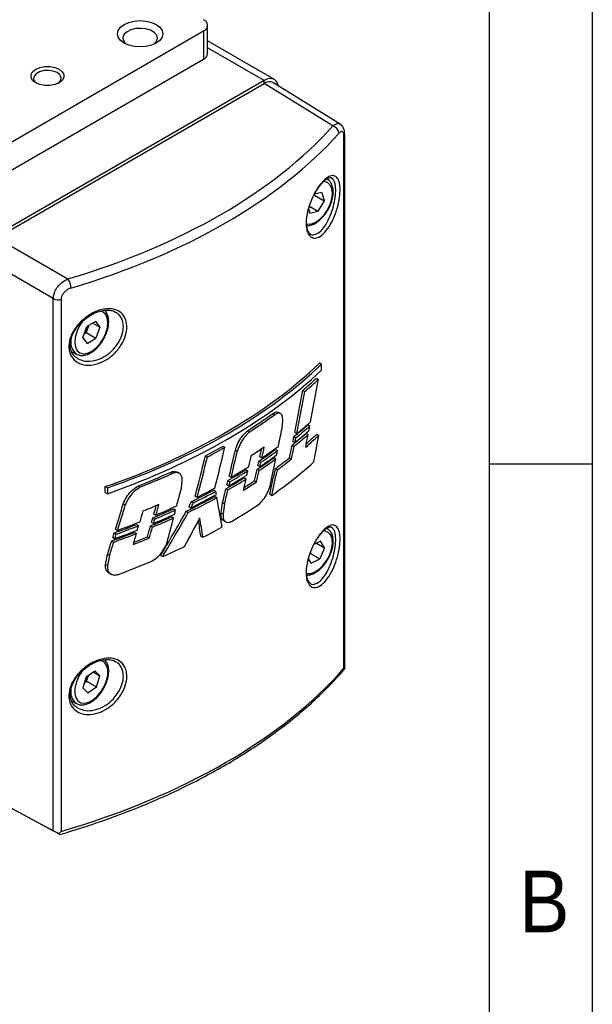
# Model space of a CAD drawing. Header units: millimetres. Extents: x 8 to 292, y 5 to 205.
# Tile 14 of 15: x 271 to 292, y 148 to 183. Entities that reach past the tile are written whole.
import ezdxf

# ---------------------------------------------------------------- set-up
doc = ezdxf.new("R2010")
doc.units = ezdxf.units.MM
doc.layers.add('SLD-0', color=7, linetype='Continuous')
doc.layers.add('圖框線條', color=7, linetype='Continuous')
doc.styles.add('SLDTEXTSTYLE0', font='GOTHIC.TTF', dxfattribs={"width": 0.913})

msp = doc.modelspace()

# ---------------------------------------------------------------- linework, layer by layer
at = {"color": 7, "linetype": 'Continuous', "lineweight": 25}
for p, q in [((269.34494, 178.08888), (277.83022, 182.98733)), ((277.83022, 182.98733), (277.83022, 181.96665)), ((277.97667, 182.17075), (277.97667, 183.19143)), ((280.39722, 181.22816), (277.97667, 182.62552)), ((269.34494, 177.0682), (277.83022, 181.96665)), ((280.02225, 181.19103), (270.33489, 175.59863)), ((270.33482, 175.49653), (280.02232, 181.089)), ((282.51461, 179.54798), (280.02232, 181.089)), ((282.774, 179.61185), (280.34016, 181.11672)), ((282.91539, 159.90681), (282.91539, 179.18058)), ((282.94173, 159.91653), (282.94173, 179.24507)), ((282.47085, 177.64632), (282.46038, 177.65106)), ((281.84165, 177.0432), (282.1952, 176.83909)), ((282.11704, 177.1407), (281.84528, 177.07031)), ((282.11704, 177.1407), (282.1952, 176.83909)), ((281.66473, 176.63869), (281.97425, 176.46001)), ((282.1952, 176.83909), (281.97425, 176.46001)), ((281.63405, 176.54105), (281.67513, 176.38253)), ((281.67513, 176.38253), (281.97425, 176.46001)), ((270.33482, 175.49653), (272.91567, 174.00663)), ((272.38585, 173.29205), (269.89295, 174.73118)), ((272.38585, 154.0184), (272.38585, 173.29205)), ((272.67122, 173.26675), (272.67122, 153.99298)), ((274.66388, 172.77642), (274.63083, 172.79205)), ((273.45426, 171.87642), (273.60044, 172.27684)), ((273.91054, 172.46769), (273.60044, 172.27684)), ((273.66853, 172.31875), (273.64782, 172.26201)), ((273.81417, 172.40838), (274.07446, 172.25812)), ((273.91054, 172.46769), (274.07446, 172.25812)), ((273.50664, 172.0199), (273.57473, 172.0618)), ((273.64782, 172.26201), (273.57473, 172.0618)), ((273.57473, 172.0618), (273.92828, 171.8577)), ((274.07446, 172.25812), (273.92828, 171.8577)), ((273.45426, 171.87642), (273.61818, 171.66685)), ((273.61818, 171.66685), (273.92828, 171.8577)), ((273.05133, 171.38196), (273.21869, 171.28534)), ((282.035, 170.9633), (282.10687, 170.91886)), ((282.10687, 170.70482), (282.10687, 170.91886)), ((281.91664, 170.41301), (281.98796, 170.36834)), ((281.42207, 169.96767), (281.49485, 169.92526)), ((280.33409, 169.12867), (280.40525, 169.08616)), ((280.61663, 169.12572), (280.54621, 169.16841)), ((280.67429, 168.59587), (280.69636, 168.87027)), ((281.60605, 168.72404), (281.67692, 168.67965)), ((279.4051, 168.49625), (279.47601, 168.45402)), ((281.13087, 168.43981), (281.20403, 168.401)), ((281.54433, 168.41311), (281.61512, 168.36877)), ((281.92906, 168.38117), (282.0004, 168.33649)), ((281.06532, 168.12167), (281.13844, 168.08289)), ((281.09866, 168.29166), (281.17113, 168.24943)), ((278.53299, 167.949), (278.602, 167.90578)), ((278.98188, 167.80472), (279.05374, 167.76411)), ((280.43744, 167.83232), (280.50715, 167.78866)), ((281.03301, 167.98201), (281.10542, 167.93982)), ((277.90109, 167.60217), (277.97281, 167.56038)), ((279.83566, 167.40726), (279.90741, 167.36544)), ((279.86904, 167.559), (279.94154, 167.52054)), ((280.38145, 167.53489), (280.45112, 167.49125)), ((280.94376, 167.52789), (281.01611, 167.48574)), ((276.61729, 166.99478), (276.68849, 166.95225)), ((276.95368, 166.95928), (276.88353, 167.0018)), ((279.36123, 167.09633), (279.43039, 167.05301)), ((279.76903, 167.10606), (279.84076, 167.06426)), ((279.80045, 167.24767), (279.87293, 167.20921)), ((280.42948, 167.134), (280.50149, 167.09204)), ((277.02678, 166.42089), (277.05455, 166.69168)), ((278.71359, 166.70214), (278.7852, 166.66041)), ((278.75913, 166.85997), (278.83152, 166.82156)), ((279.30069, 166.80174), (279.36984, 166.75844)), ((279.67943, 166.69999), (279.75114, 166.65821)), ((274.27093, 166.2642), (274.27093, 166.48119)), ((274.27093, 166.48119), (274.34535, 166.43823)), ((274.27093, 166.2642), (274.34535, 166.22419)), ((274.34535, 166.43823), (274.34535, 166.22419)), ((275.4541, 166.5018), (275.52612, 166.45891)), ((278.20215, 166.35933), (278.27186, 166.3165)), ((278.64166, 166.40403), (278.71327, 166.3623)), ((278.6761, 166.54634), (278.7485, 166.50793)), ((280.23341, 166.20401), (280.30603, 166.16548)), ((274.92218, 165.86427), (274.9959, 165.82261)), ((277.39915, 165.94032), (277.47067, 165.89828)), ((277.52614, 166.1337), (277.59881, 166.09514)), ((278.24603, 166.12711), (278.31571, 166.08427)), ((278.46624, 165.53305), (278.52116, 165.90351)), ((278.52116, 165.90351), (278.59307, 165.86297)), ((278.59307, 165.86297), (278.53819, 165.49272)), ((276.02986, 165.48937), (276.10335, 165.45038)), ((276.74717, 165.68211), (276.81642, 165.63873)), ((277.20509, 165.58866), (277.27669, 165.54658)), ((277.29468, 165.75272), (277.36845, 165.7146)), ((278.46624, 165.53305), (278.53819, 165.49272)), ((275.94357, 165.18742), (276.01713, 165.1484)), ((275.98966, 165.34851), (276.06224, 165.30621)), ((276.67692, 165.3936), (276.7462, 165.35021)), ((278.56168, 165.2461), (278.63335, 165.20674)), ((274.59067, 164.80476), (274.66435, 164.76182)), ((274.64159, 164.93804), (274.71624, 164.89843)), ((275.33238, 164.82566), (275.4023, 164.78187)), ((275.40722, 165.1113), (275.4771, 165.06754)), ((275.9061, 165.05717), (275.97874, 165.01484)), ((282.30034, 164.9688), (282.32202, 164.95509)), ((282.47085, 164.98994), (282.46038, 164.99467)), ((274.50146, 164.5167), (274.57523, 164.47372)), ((274.53827, 164.63515), (274.61303, 164.59549)), ((275.79385, 164.6643), (275.86657, 164.62193)), ((277.73013, 164.68433), (277.80206, 164.64546)), ((282.06679, 164.50297), (281.82781, 164.3813)), ((281.9197, 164.42808), (282.20582, 164.26292)), ((282.20582, 164.26292), (282.06679, 164.50297)), ((281.68156, 164.06929), (282.03511, 163.86519)), ((282.20582, 164.26292), (282.03511, 163.86519)), ((274.28145, 163.66111), (274.34984, 164.02554)), ((274.34984, 164.02554), (274.42412, 163.98366)), ((274.42412, 163.98366), (274.35584, 163.61941)), ((276.27104, 163.98644), (276.34544, 163.94801)), ((281.72538, 163.7075), (281.63084, 163.87075)), ((281.72538, 163.7075), (282.03511, 163.86519)), ((274.28145, 163.66111), (274.35584, 163.61941)), ((274.40301, 163.35437), (274.47657, 163.31398)), ((273.58119, 159.59434), (273.88966, 159.81099)), ((273.88966, 159.81099), (274.07282, 159.62754)), ((274.66388, 160.12003), (274.63083, 160.13566)), ((282.94025, 159.88477), (282.89919, 159.83227)), ((273.58119, 159.59434), (273.45589, 159.19424)), ((273.51223, 159.37412), (273.59397, 159.43154)), ((273.59397, 159.43154), (273.65662, 159.63159)), ((273.59397, 159.43154), (273.94752, 159.22743)), ((273.65662, 159.63159), (273.66294, 159.65175)), ((273.65662, 159.63159), (273.66243, 159.6514)), ((273.82893, 159.76834), (274.07282, 159.62754)), ((273.94752, 159.22743), (274.07282, 159.62754)), ((273.63906, 159.01078), (273.45589, 159.19424)), ((273.63906, 159.01078), (273.94752, 159.22743)), ((273.05133, 158.72557), (273.21869, 158.62896)), ((273.21869, 158.62896), (273.20013, 158.64055)), ((269.89295, 155.35876), (272.38585, 154.0184)), ((272.56268, 153.91623), (270.06975, 155.2566))]:
    msp.add_line(p, q, dxfattribs=at)
at = {"color": 8, "linetype": 'Continuous', "lineweight": 25}
for p, q in [((280.02225, 181.19103), (277.97667, 182.37192)), ((280.02225, 181.08896), (280.02225, 181.19103))]:
    msp.add_line(p, q, dxfattribs=at)
at = {"color": 7, "linetype": 'Continuous', "lineweight": 25, "flags": 128}
for points in [[(274.94876, 182.54851), (274.81766, 182.64714), (274.73524, 182.76201), (274.70713, 182.88528), (274.73524, 183.00854), (274.81766, 183.12341), (274.94876, 183.22204), (275.11963, 183.29773), (275.3186, 183.34531), (275.53213, 183.36154), (275.74565, 183.34531), (275.94463, 183.29773), (276.11549, 183.22204), (276.2466, 183.12341), (276.32902, 183.00854), (276.35713, 182.88527), (276.32902, 182.76201), (276.2466, 182.64714), (276.11549, 182.54851), (275.94463, 182.47282), (275.74565, 182.42524), (275.53213, 182.40901), (275.3186, 182.42524), (275.11963, 182.47282), (274.94876, 182.54851)], [(276.03501, 182.50772), (276.06133, 182.53001), (276.13583, 182.62858), (276.15669, 182.73546), (276.12205, 182.84113), (276.035, 182.93622), (275.90326, 183.01227), (275.73855, 183.06252), (275.5555, 183.08252), (275.37037, 183.07048), (275.19961, 183.02747), (275.05839, 182.95732), (274.95928, 182.86625), (274.91106, 182.76236), (274.91802, 182.65489), (274.97956, 182.55337), (275.02924, 182.50772)], [(271.74911, 181.10959), (271.63877, 181.19726), (271.58076, 181.30033), (271.58076, 181.4087), (271.63877, 181.51176), (271.74911, 181.59943), (271.90098, 181.66313), (272.07951, 181.69662), (272.26723, 181.69662), (272.44576, 181.66313), (272.59763, 181.59943), (272.70797, 181.51176), (272.76598, 181.40869), (272.76598, 181.30033), (272.70797, 181.19726), (272.59763, 181.10959), (272.44576, 181.04589), (272.26723, 181.0124), (272.07951, 181.0124), (271.90097, 181.04589), (271.74911, 181.10959)], [(272.55911, 181.08921), (272.58294, 181.1073), (272.65633, 181.19815), (272.67147, 181.29801), (272.62652, 181.39484), (272.52692, 181.47696), (272.38468, 181.53446), (272.21695, 181.5604), (272.04396, 181.55166), (271.88658, 181.5093), (271.76379, 181.43842), (271.69041, 181.34756), (271.67527, 181.2477), (271.72022, 181.15087), (271.78763, 181.08921)], [(280.54378, 180.99082), (280.54239, 180.99837), (280.51221, 181.09583), (280.46321, 181.17342), (280.39725, 181.22814), (280.31689, 181.25791), (280.2252, 181.26157), (280.12572, 181.23899), (280.02225, 181.19103)], [(273.64782, 172.26201), (273.66231, 172.30735), (273.66471, 172.3164)]]:
    msp.add_lwpolyline(points, dxfattribs=at)
at = {"color": 8, "linetype": 'Continuous', "lineweight": 25, "flags": 128}
for points in [[(281.55757, 175.99269), (281.59186, 175.98741), (281.73639, 176.00031), (281.8918, 176.0651), (282.0475, 176.17735), (282.19288, 176.32942), (282.31804, 176.51094), (282.41444, 176.70955), (282.47552, 176.9117), (282.49711, 177.10363), (282.47774, 177.27225), (282.41874, 177.40607), (282.32411, 177.49597), (282.20031, 177.53583), (282.17693, 177.53738)], [(273.47162, 172.50445), (273.44682, 172.47324), (273.32556, 172.28826), (273.2342, 172.08821), (273.17898, 171.88674), (273.16365, 171.69757), (273.18925, 171.53359), (273.25405, 171.40599), (273.35362, 171.32345), (273.48119, 171.2916), (273.62805, 171.31261), (273.7842, 171.38505), (273.939, 171.50398), (274.0819, 171.6613), (274.20316, 171.84628), (274.29451, 172.04633), (274.34974, 172.2478), (274.36507, 172.43697), (274.33947, 172.60095), (274.27467, 172.72855), (274.17509, 172.81109), (274.06416, 172.84189)], [(281.86065, 163.39193), (282.01715, 163.49529), (282.1654, 163.64022), (282.29529, 163.81684), (282.39798, 164.01311), (282.46647, 164.21566), (282.49608, 164.41069), (282.48481, 164.5849), (282.43341, 164.72642), (282.3454, 164.82561), (282.22677, 164.8757), (282.17366, 164.88109)], [(273.21451, 159.37376), (273.17042, 159.17442), (273.16681, 158.9912), (273.20392, 158.83658), (273.27923, 158.7211), (273.38759, 158.65262), (273.52163, 158.63582), (273.67221, 158.67184), (273.82908, 158.75822), (273.98153, 158.88909), (274.11918, 159.05551), (274.23265, 159.24615), (274.31421, 159.44802), (274.35829, 159.64735), (274.36191, 159.83058), (274.32479, 159.9852), (274.24949, 160.10068), (274.14113, 160.16916), (274.05936, 160.1859)]]:
    msp.add_lwpolyline(points, dxfattribs=at)
at = {"color": 7, "linetype": 'Continuous', "lineweight": 25}
for centre, radius, start, end in [((277.75276, 183.19143), 0.21831, 290.783827, 69.216358), ((277.72644, 182.1957), 0.25147, 294.374658, 354.305953), ((282.42467, 179.2516), 0.30973, 5.061603, 73.118845), ((272.47353, 173.67171), 0.55467, 0.479016, 37.144487), ((272.56088, 173.64421), 0.39326, 243.572877, 286.294672), ((273.04815, 172.48088), 0.63836, 317.211381, 339.948652), ((273.04826, 159.8243), 0.63816, 317.386806, 342.42301)]:
    msp.add_arc(centre, radius, start, end, dxfattribs=at)
at = {"color": 8, "linetype": 'Continuous', "lineweight": 25}
for centre, radius, start, end in [((282.84268, 179.24799), 0.09914, 317.167898, 357.239528), ((273.57903, 171.71642), 0.56232, 168.440545, 229.825986), ((281.63491, 163.76836), 0.43894, 259.907937, 300.950942), ((274.58875, 158.93571), 1.44237, 141.413656, 162.319783), ((273.55665, 159.04766), 0.54116, 168.516539, 228.790316)]:
    msp.add_arc(centre, radius, start, end, dxfattribs=at)
at = {"color": 7, "linetype": 'Continuous', "lineweight": 25}
for centre, major_axis, ratio, start_param, end_param in [((280.02219, 180.57851), (0.31257, 0.54145), 0.57720571, 6.26573591, 7.06834996), ((262.45374, 185.89514), (22.62408, -0.34808), 0.58727488, 5.20213061, 5.81151402), ((262.45065, 185.69282), (22.87409, -0.34801), 0.58716675, 5.20202847, 5.81141189), ((262.45065, 178.1035), (22.87407, -0.35193), 0.58727488, 5.26445518, 5.74918945), ((262.45065, 178.1035), (22.97406, -0.35346), 0.58727488, 5.26561204, 5.74803259), ((262.45065, 177.2535), (22.97418, 0.34134), 0.56712456, 5.24815096, 5.7305715), ((262.45065, 177.66592), (22.87407, -0.35193), 0.58727488, 5.69937055, 5.73925786), ((262.45065, 177.66592), (22.97406, -0.35346), 0.58727488, 5.69857934, 5.738117), ((262.45065, 162.93875), (15.14298, 68.09173), 0.25375085, 4.85521619, 4.87791596), ((262.45065, 167.28049), (14.51772, 68.09115), 0.25961837, 4.78468671, 4.80710015), ((262.45065, 167.28049), (14.58118, 68.38881), 0.25961837, 4.78404588, 4.80630895), ((262.45065, 177.68682), (22.87407, -0.35193), 0.58727488, 5.5562475, 5.61895483), ((262.45065, 177.68682), (22.97406, -0.35346), 0.58727488, 5.55603953, 5.61846495), ((262.45065, 176.2612), (22.87407, -0.35193), 0.58727488, 5.67452183, 5.71392292), ((262.45065, 175.74033), (22.97418, 0.34134), 0.56712456, 5.65885519, 5.69795615), ((262.45065, 168.01626), (15.14298, 68.09173), 0.25375085, 4.76766644, 4.77725991), ((262.45065, 176.00488), (22.87407, -0.35193), 0.58727488, 5.66958372, 5.70900512), ((262.45065, 176.00488), (22.97406, -0.35346), 0.58727488, 5.66892574, 5.70800387), ((262.45065, 175.47518), (22.97418, 0.34134), 0.56712456, 5.65393045, 5.69286906), ((262.45065, 176.2612), (22.97406, -0.35346), 0.58727488, 5.6738417, 5.71289881), ((262.45065, 162.98373), (15.14298, 68.09173), 0.25375085, 4.84108051, 4.84780282), ((262.45065, 175.62237), (22.87407, -0.35193), 0.58727488, 5.70972224, 5.74029263), ((262.45065, 163.07695), (15.1395, 67.57327), 0.25574285, 4.84992792, 4.85249659), ((262.45065, 167.37646), (14.51416, 67.57488), 0.26164505, 4.77953846, 4.78205019), ((262.45065, 167.37646), (14.57761, 67.87029), 0.26164505, 4.7789199, 4.78137006), ((262.45065, 175.62237), (22.97406, -0.35346), 0.58727488, 5.70128156, 5.73914667), ((262.45065, 160.95438), (15.1398, 67.61798), 0.25556987, 4.86455192, 4.87876166), ((262.45065, 177.66592), (22.87407, -0.35193), 0.58727488, 5.46297072, 5.50110578), ((262.45065, 177.66592), (22.97406, -0.35346), 0.58727488, 5.46321721, 5.50102643), ((262.45065, 176.60722), (15.14298, 68.09173), 0.25375085, 4.61903598, 4.64082538), ((262.45065, 176.70368), (14.51772, 68.09115), 0.25961837, 4.62283408, 4.63682052), ((262.45065, 176.70368), (14.58118, 68.38881), 0.25961837, 4.62290227, 4.63679536), ((262.45065, 176.13709), (22.97418, 0.34134), 0.56712456, 5.54443597, 5.57522635), ((262.45065, 176.31483), (22.87407, -0.35193), 0.58727488, 5.58473769, 5.62623417), ((262.45065, 172.56376), (14.51416, 67.57488), 0.26164505, 4.69451449, 4.69896003), ((262.45065, 175.5288), (22.97418, 0.34134), 0.56712456, 5.56468706, 5.60577621), ((262.45065, 176.31483), (22.97406, -0.35346), 0.58727488, 5.58445337, 5.62560561), ((262.45065, 175.79396), (22.97418, 0.34134), 0.56712456, 5.56928039, 5.6104064), ((262.45065, 172.56376), (14.57761, 67.87029), 0.26164505, 4.69426984, 4.7002158), ((262.45065, 168.0879), (15.1395, 67.57327), 0.25574285, 4.76283507, 4.76520339), ((262.45065, 167.32547), (14.51772, 68.09115), 0.25961837, 4.77065408, 4.77731332), ((262.45065, 167.32547), (14.58118, 68.38881), 0.25961837, 4.77002571, 4.77665535), ((262.45065, 180.94896), (14.51772, 68.09115), 0.25961837, 4.54869235, 4.57070033), ((262.45065, 180.94896), (14.58118, 68.38881), 0.25961837, 4.54908429, 4.57094682), ((262.45065, 172.22377), (15.1395, 67.57327), 0.25574285, 4.69554547, 4.70149484), ((262.45065, 176.05851), (22.87407, -0.35193), 0.58727488, 5.58026768, 5.62228219), ((262.45065, 172.56376), (14.51416, 67.57488), 0.26164505, 4.68990103, 4.69226606), ((262.45065, 176.05851), (22.97406, -0.35346), 0.58727488, 5.58000304, 5.62167148), ((262.45065, 172.56376), (14.57761, 67.87029), 0.26164505, 4.68967651, 4.69198174), ((262.45065, 167.98847), (15.14298, 68.09173), 0.25375085, 4.74818232, 4.76147043), ((262.45065, 174.18629), (22.97418, 0.34134), 0.56712456, 5.59411218, 5.70747585), ((262.45065, 175.62237), (22.87407, -0.35193), 0.58727488, 5.62567102, 5.66292447), ((262.45065, 175.62237), (22.97406, -0.35346), 0.58727488, 5.62520722, 5.66229611), ((262.45065, 177.68682), (22.87407, -0.35193), 0.58727488, 5.32605311, 5.38928339), ((262.45065, 177.68682), (22.97406, -0.35346), 0.58727488, 5.32685607, 5.38979756), ((262.45065, 176.31483), (22.87407, -0.35193), 0.58727488, 5.51226985, 5.55339507), ((262.45065, 176.31483), (22.97406, -0.35346), 0.58727488, 5.51230136, 5.55308734), ((262.45065, 175.79396), (22.97418, 0.34134), 0.56712456, 5.49771158, 5.5384866), ((262.45065, 172.25544), (15.1395, 67.57327), 0.25574285, 4.69040077, 4.69268512), ((262.45065, 172.5347), (14.51772, 68.09115), 0.25961837, 4.68202247, 4.68799728), ((262.45065, 172.5347), (14.58118, 68.38881), 0.25961837, 4.68178392, 4.68773265), ((262.45065, 169.52001), (14.51446, 67.61941), 0.26146906, 4.7194726, 4.73321662), ((262.45065, 169.52001), (14.57792, 67.91501), 0.26146906, 4.71911885, 4.73275281), ((262.45065, 176.05851), (22.87407, -0.35193), 0.58727488, 5.5078086, 5.54947372), ((262.45065, 176.7313), (14.51416, 67.57488), 0.26164505, 4.61747023, 4.61979822), ((262.45065, 176.05851), (22.97406, -0.35346), 0.58727488, 5.50785968, 5.54918342), ((262.45065, 175.5288), (22.97418, 0.34134), 0.56712456, 5.49257173, 5.53334191), ((262.45065, 176.7313), (14.57761, 67.87029), 0.26164505, 4.61756118, 4.61982972), ((262.45065, 172.19358), (15.14298, 68.09173), 0.25375085, 4.68303277, 4.68898237), ((262.45065, 175.71217), (22.97406, -0.35346), 0.58727488, 5.54323381, 5.57405432), ((262.45065, 175.71217), (22.87407, -0.35193), 0.58727488, 5.54944988, 5.57429286), ((262.45065, 181.32157), (15.14298, 68.09173), 0.25375085, 4.53897518, 4.5484995), ((262.45065, 176.2612), (22.87407, -0.35193), 0.58727488, 5.43360504, 5.48096732), ((262.45065, 176.2612), (22.97406, -0.35346), 0.58727488, 5.43396036, 5.48101794), ((262.45065, 175.74033), (22.97418, 0.34134), 0.56712456, 5.4238936, 5.46177595), ((262.45065, 175.20615), (-18.76534, 82.42255), 0.16082575, 4.56635677, 4.5677977), ((262.45065, 176.7398), (14.51772, 68.09115), 0.25961837, 4.60810866, 4.61553821), ((262.45065, 176.7398), (14.58118, 68.38881), 0.25961837, 4.60820969, 4.61558928), ((262.45065, 190.00899), (14.51772, 68.09115), 0.25961837, 4.39122201, 4.40578544), ((262.45065, 176.00488), (22.87407, -0.35193), 0.58727488, 5.42245129, 5.4836155), ((262.45065, 176.00488), (22.97406, -0.35346), 0.58727488, 5.42285542, 5.48365342), ((262.45065, 178.10666), (15.21588, 32.53284), 0.52502265, 4.57548394, 4.58150167), ((262.45065, 175.47518), (22.97418, 0.34134), 0.56712456, 5.41063429, 5.46499779), ((262.45065, 178.10666), (15.28239, 32.67506), 0.52502265, 4.575992, 4.58185699), ((262.45065, 175.13418), (-18.5191, 91.617), 0.14841737, 4.571906, 4.583501), ((262.45065, 190.00899), (14.58118, 68.38881), 0.25961837, 4.39232063, 4.4067827), ((262.45065, 185.41022), (15.1395, 67.57327), 0.25574285, 4.46657847, 4.47259625), ((262.45065, 176.13709), (22.97418, 0.34134), 0.56712456, 5.31553739, 5.34630795), ((262.45065, 176.31483), (22.87407, -0.35193), 0.58727488, 5.35480006, 5.39653591), ((262.45065, 185.75021), (14.51416, 67.57488), 0.26164505, 4.46451048, 4.46931506), ((262.45065, 176.31483), (22.97406, -0.35346), 0.58727488, 5.35552347, 5.39691235), ((262.45065, 185.75021), (14.57761, 67.87029), 0.26164505, 4.46527485, 4.4712974), ((262.45065, 175.79396), (22.97418, 0.34134), 0.56712456, 5.3402854, 5.38171514), ((262.45065, 178.09257), (15.22797, 32.42691), 0.52640528, 4.518753, 4.57105618), ((262.45065, 178.09257), (15.29454, 32.56867), 0.52640528, 4.5195169, 4.57146031), ((262.45065, 181.27435), (15.1395, 67.57327), 0.25574285, 4.534162, 4.53651013), ((262.45065, 174.18629), (22.97418, 0.34134), 0.56712456, 5.49874538, 5.56101062), ((262.45065, 175.79396), (22.97418, 0.34134), 0.56712456, 5.26712994, 5.3095196), ((262.45065, 176.05851), (22.87407, -0.35193), 0.58727488, 5.35027566, 5.39260814), ((262.45065, 185.75021), (14.51416, 67.57488), 0.26164505, 4.45983126, 4.46232843), ((262.45065, 176.05851), (22.97406, -0.35346), 0.58727488, 5.35101947, 5.39300209), ((262.45065, 175.5288), (22.97418, 0.34134), 0.56712456, 5.33562719, 5.37710313), ((262.45065, 185.75021), (14.57761, 67.87029), 0.26164505, 4.46061664, 4.46305184), ((262.45065, 181.29378), (15.14298, 68.09173), 0.25375085, 4.51954562, 4.53280105), ((262.45065, 176.17436), (15.74814, 33.61998), 0.49757957, 4.5907359, 4.62239596), ((262.45065, 165.74455), (-17.46547, 113.4086), 0.13025793, 4.68298434, 4.68797904), ((262.45065, 165.74455), (-17.54182, 113.90437), 0.13025793, 4.68268382, 4.6888561), ((262.45065, 176.05851), (22.87407, -0.35193), 0.58727488, 5.27626882, 5.31959959), ((262.45065, 189.91775), (14.51416, 67.57488), 0.26164505, 4.3856917, 4.38839189), ((262.45065, 176.05851), (22.97406, -0.35346), 0.58727488, 5.27734893, 5.3203166), ((262.45065, 176.31483), (22.87407, -0.35193), 0.58727488, 5.28086352, 5.32356423), ((262.45065, 175.5288), (22.97418, 0.34134), 0.56712456, 5.26182588, 5.30430903), ((262.45065, 176.31483), (22.97406, -0.35346), 0.58727488, 5.28192227, 5.32426323), ((262.45065, 185.49889), (15.14298, 68.09173), 0.25375085, 4.45409555, 4.46011556), ((262.45065, 185.4419), (15.1395, 67.57327), 0.25574285, 4.4613679, 4.46386102), ((262.45065, 185.84001), (14.51772, 68.09115), 0.25961837, 4.45195076, 4.45800527), ((262.45065, 185.84001), (14.58118, 68.38881), 0.25961837, 4.45272172, 4.45874908), ((262.45065, 174.18629), (22.97418, 0.34134), 0.56712456, 5.43572136, 5.47778734), ((262.45065, 190.04512), (14.51772, 68.09115), 0.25961837, 4.37621907, 4.38399842), ((262.45065, 190.04512), (14.58118, 68.38881), 0.25961837, 4.37735396, 4.38507853), ((262.45065, 189.91775), (14.57761, 67.87029), 0.26164505, 4.38681532, 4.38945064), ((262.45065, 175.71217), (22.97406, -0.35346), 0.58727488, 5.3142966, 5.34499212), ((262.45065, 175.71217), (22.87407, -0.35193), 0.58727488, 5.31848641, 5.34422116), ((262.45065, 174.18629), (22.97418, 0.34134), 0.56712456, 5.35345093, 5.39788903), ((262.45065, 174.18629), (22.97418, 0.34134), 0.56712456, 5.26878275, 5.33214431), ((262.45065, 165.50115), (22.87421, 0.3362), 0.56723652, 5.16723817, 5.81166208), ((282.69173, 159.76719), (0.18129, 0.30357), 0.5670858, 5.41455653, 5.52363106), ((272.55952, 153.91793), (0.24999, -0.13939), 0.01558548, 1.47036155, 2.34743106)]:
    msp.add_ellipse(centre, major_axis=major_axis, ratio=ratio, start_param=start_param, end_param=end_param, dxfattribs=at)
at = {"color": 8, "linetype": 'Continuous', "lineweight": 25}
for points, knots in [([(282.51461, 179.54798), (282.55655, 179.57658), (282.64078, 179.63401), (282.73097, 179.64486), (282.76373, 179.61179), (282.77076, 179.6047)], [0, 0, 0, 0, 0.43799915, 0.87957085, 1, 1, 1, 1]), ([(282.61336, 177.29935), (282.60804, 177.35226), (282.59386, 177.4934), (282.54951, 177.58588), (282.50335, 177.63971), (282.48673, 177.64309), (282.47085, 177.64632)], [0, 0, 0, 0, 0.30474153, 0.81278306, 0.82123774, 1, 1, 1, 1]), ([(281.69049, 175.63959), (281.69105, 175.63884), (281.72908, 175.58779), (281.85171, 175.59654), (282.03507, 175.68555), (282.22411, 175.90376), (282.38734, 176.19906), (282.51291, 176.537), (282.59286, 176.88055), (282.61891, 177.1376), (282.61459, 177.26352), (282.61336, 177.29935)], [0, 0, 0, 0, 0.00208626, 0.14137145, 0.28354754, 0.42541403, 0.56321184, 0.69513711, 0.8225782, 0.94952226, 1, 1, 1, 1]), ([(274.91906, 172.36732), (274.90708, 172.42826), (274.87724, 172.58006), (274.78723, 172.69472), (274.70613, 172.76187), (274.68462, 172.76927), (274.66388, 172.77642)], [0, 0, 0, 0, 0.34843926, 0.86790164, 0.87253065, 1, 1, 1, 1]), ([(273.28392, 171.11484), (273.37047, 171.0784), (273.5479, 171.00371), (273.87867, 171.03218), (274.20931, 171.16022), (274.50595, 171.37907), (274.73937, 171.65974), (274.88845, 171.97132), (274.9312, 172.21282), (274.92146, 172.33676), (274.91906, 172.36732)], [0, 0, 0, 0, 0.13697407, 0.28076818, 0.42121834, 0.55796808, 0.69189589, 0.82432878, 0.95668335, 1, 1, 1, 1]), ([(282.61336, 164.64296), (282.60804, 164.69588), (282.59386, 164.83702), (282.54952, 164.92952), (282.50335, 164.98332), (282.48673, 164.9867), (282.47085, 164.98994)], [0, 0, 0, 0, 0.30474034, 0.81278368, 0.82123685, 1, 1, 1, 1]), ([(281.69049, 162.98321), (281.69105, 162.98246), (281.72907, 162.93139), (281.85171, 162.94016), (282.03507, 163.02917), (282.22411, 163.24738), (282.38734, 163.54268), (282.51291, 163.88061), (282.59286, 164.22417), (282.61891, 164.48121), (282.61459, 164.60714), (282.61336, 164.64296)], [0, 0, 0, 0, 0.00208655, 0.14137143, 0.28354755, 0.42541404, 0.56321165, 0.69513714, 0.82257821, 0.94952243, 1, 1, 1, 1]), ([(274.91906, 159.71094), (274.90708, 159.77188), (274.87724, 159.92368), (274.78723, 160.03833), (274.70613, 160.10549), (274.68462, 160.11289), (274.66388, 160.12003)], [0, 0, 0, 0, 0.34843926, 0.86790164, 0.87253065, 1, 1, 1, 1]), ([(273.28392, 158.45846), (273.37047, 158.42202), (273.5479, 158.34733), (273.87867, 158.37579), (274.20931, 158.50384), (274.50595, 158.72269), (274.73937, 159.00336), (274.88845, 159.31494), (274.9312, 159.55643), (274.92146, 159.68038), (274.91906, 159.71094)], [0, 0, 0, 0, 0.13697407, 0.28076818, 0.42121824, 0.55796789, 0.69189573, 0.82432838, 0.9566832, 1, 1, 1, 1])]:
    msp.add_open_spline(points, degree=3, knots=knots, dxfattribs=at)
at = {"color": 7, "linetype": 'Continuous', "lineweight": 25}
for points, knots in [([(282.93766, 179.24286), (282.93816, 179.27587), (282.93934, 179.35314), (282.90872, 179.45581), (282.85417, 179.55306), (282.79756, 179.5914), (282.77314, 179.60793)], [0, 0, 0, 0, 0.22741358, 0.53224301, 0.79825855, 1, 1, 1, 1]), ([(282.91539, 179.18058), (282.91487, 179.19728), (282.91331, 179.24744), (282.89494, 179.3112), (282.85429, 179.34767), (282.7979, 179.34052), (282.75477, 179.29947), (282.73319, 179.27893)], [0, 0, 0, 0, 0.10490759, 0.31512982, 0.53842891, 0.76906034, 1, 1, 1, 1]), ([(282.77132, 177.32215), (282.77274, 177.28294), (282.7777, 177.14513), (282.74777, 176.86477), (282.65598, 176.49081), (282.51229, 176.12405), (282.3256, 175.80339), (282.1123, 175.57148), (281.89909, 175.46475), (281.71652, 175.49803), (281.60476, 175.64314), (281.54489, 175.86071), (281.53713, 176.13786), (281.60129, 176.50154), (281.72943, 176.87626), (281.90598, 177.22424), (282.1112, 177.51048), (282.32236, 177.70224), (282.51541, 177.77249), (282.66551, 177.70496), (282.74858, 177.53617), (282.76516, 177.3801), (282.77132, 177.32215)], [0, 0, 0, 0, 0.02007033, 0.07053521, 0.1211491, 0.17348768, 0.22812979, 0.28440377, 0.34084438, 0.39617262, 0.44994882, 0.48339939, 0.53508524, 0.58678696, 0.63869823, 0.69138395, 0.74530114, 0.80064605, 0.85702776, 0.91325951, 0.96779125, 1, 1, 1, 1]), ([(281.56357, 176.05981), (281.56301, 176.08678), (281.56119, 176.17286), (281.58535, 176.34297), (281.63414, 176.55773), (281.70713, 176.77743), (281.79894, 176.99084), (281.90511, 177.18885), (282.02005, 177.3622), (282.13725, 177.50349), (282.24954, 177.60558), (282.3474, 177.66492), (282.4212, 177.67969), (282.45092, 177.67846), (282.4682, 177.66299), (282.47156, 177.65997)], [0, 0, 0, 0, 0.03837125, 0.12247157, 0.20646737, 0.29181094, 0.37782869, 0.4642239, 0.55120618, 0.63829064, 0.72483141, 0.80998543, 0.8937009, 0.97929955, 1, 1, 1, 1]), ([(281.56905, 175.93119), (281.60243, 175.93223), (281.68599, 175.93482), (281.82612, 175.98949), (281.98265, 176.08617), (282.13308, 176.22293), (282.26816, 176.38947), (282.38078, 176.57713), (282.46525, 176.77621), (282.51709, 176.97722), (282.53267, 177.17057), (282.50964, 177.34785), (282.44683, 177.49063), (282.36681, 177.58889), (282.30251, 177.61866), (282.27845, 177.6298)], [0, 0, 0, 0, 0.05278936, 0.13217192, 0.21445513, 0.29766283, 0.38068972, 0.46355965, 0.54651659, 0.6297785, 0.71365416, 0.79835327, 0.88308223, 0.95625789, 1, 1, 1, 1]), ([(281.69389, 175.64054), (281.68836, 175.64298), (281.66513, 175.65329), (281.62559, 175.70849), (281.58419, 175.81418), (281.56124, 175.93434), (281.56297, 176.02728), (281.56357, 176.05981)], [0, 0, 0, 0, 0.081155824, 0.341493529, 0.591601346, 0.857037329, 1, 1, 1, 1]), ([(272.38585, 173.29205), (272.39152, 173.34866), (272.40282, 173.46147), (272.48635, 173.63986), (272.61023, 173.80289), (272.76034, 173.93292), (272.86682, 173.98345), (272.91567, 174.00663)], [0, 0, 0, 0, 0.20285875, 0.40428813, 0.60796991, 0.82018605, 1, 1, 1, 1]), ([(273.02818, 173.67634), (272.9952, 173.66428), (272.92355, 173.63809), (272.82241, 173.56608), (272.73869, 173.47294), (272.68217, 173.36858), (272.67487, 173.30068), (272.67122, 173.26675)], [0, 0, 0, 0, 0.18361382, 0.39883099, 0.60268095, 0.80149188, 1, 1, 1, 1]), ([(275.04319, 172.36897), (275.04578, 172.3356), (275.0563, 172.20026), (275.01011, 171.93585), (274.84914, 171.59364), (274.59717, 171.28394), (274.27769, 171.04139), (273.92, 170.89479), (273.56263, 170.86587), (273.25176, 170.96246), (273.05698, 171.14936), (272.95342, 171.38996), (272.93724, 171.66622), (273.03471, 171.99682), (273.2358, 172.31787), (273.5226, 172.60088), (273.86948, 172.81582), (274.23656, 172.93158), (274.57611, 172.92794), (274.84224, 172.80302), (274.9975, 172.60178), (275.03015, 172.43541), (275.04319, 172.36897)], [0, 0, 0, 0, 0.01692741, 0.06865023, 0.12040711, 0.1727432, 0.226156, 0.28097263, 0.33706253, 0.39353342, 0.44886169, 0.48356802, 0.53398394, 0.58440766, 0.63533763, 0.68825425, 0.74341808, 0.79988357, 0.85613601, 0.91107833, 0.96448835, 1, 1, 1, 1]), ([(273.28324, 171.11734), (273.25054, 171.13573), (273.17029, 171.18084), (273.08052, 171.29317), (273.01594, 171.4439), (272.99645, 171.61971), (273.02112, 171.8078), (273.08798, 172.00097), (273.19381, 172.1906), (273.33377, 172.37035), (273.5021, 172.53272), (273.69178, 172.67048), (273.89301, 172.7773), (274.09595, 172.84757), (274.29071, 172.8792), (274.46586, 172.86912), (274.59184, 172.83607), (274.64716, 172.79561), (274.66387, 172.78339)], [0, 0, 0, 0, 0.04684832, 0.11497519, 0.18319559, 0.24929529, 0.31369762, 0.37737553, 0.44171188, 0.50605265, 0.57197196, 0.6387803, 0.70566472, 0.77262449, 0.83947669, 0.90562914, 0.97149458, 1, 1, 1, 1]), ([(273.21842, 171.29253), (273.24333, 171.27729), (273.30745, 171.23807), (273.4341, 171.22608), (273.58373, 171.24979), (273.73994, 171.31835), (273.89572, 171.42808), (274.04252, 171.5742), (274.17173, 171.7479), (274.2767, 171.93984), (274.35214, 172.1405), (274.39367, 172.34011), (274.39868, 172.53022), (274.36333, 172.69268), (274.31019, 172.80736), (274.26047, 172.85159), (274.24502, 172.86534)], [0, 0, 0, 0, 0.04555831, 0.11727769, 0.19001374, 0.26598182, 0.34418739, 0.42279364, 0.50119473, 0.57950323, 0.65795887, 0.73677949, 0.81626052, 0.89649835, 0.96783034, 1, 1, 1, 1]), ([(273.26294, 171.12524), (273.2647, 171.12325), (273.26987, 171.11743), (273.27834, 171.11587), (273.28392, 171.11484)], [0, 0, 0, 0, 0.34066754, 1, 1, 1, 1]), ([(280.33409, 169.12867), (280.36709, 169.14834), (280.43316, 169.18772), (280.50641, 169.19411), (280.5351, 169.16967), (280.54281, 169.1631)], [0, 0, 0, 0, 0.42184609, 0.84461152, 1, 1, 1, 1]), ([(280.69636, 168.87027), (280.69736, 168.91163), (280.69941, 168.99667), (280.66394, 169.08981), (280.60163, 169.1432), (280.51661, 169.14754), (280.44681, 169.1159), (280.40949, 169.0892), (280.40525, 169.08616)], [0, 0, 0, 0, 0.18539385, 0.38112056, 0.577391, 0.77518132, 0.97443031, 1, 1, 1, 1]), ([(278.98188, 167.80472), (279.00933, 167.88761), (279.06524, 168.05645), (279.21612, 168.30638), (279.34087, 168.43172), (279.4051, 168.49625)], [0, 0, 0, 0, 0.31874326, 0.64923889, 1, 1, 1, 1]), ([(279.47601, 168.45402), (279.41612, 168.39435), (279.29575, 168.27442), (279.14212, 168.0275), (279.0835, 167.85281), (279.05374, 167.76411)], [0, 0, 0, 0, 0.327687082, 0.658639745, 1, 1, 1, 1]), ([(276.61729, 166.99478), (276.65881, 167.0093), (276.74193, 167.03836), (276.8343, 167.03323), (276.87044, 167.00428), (276.88014, 166.99651)], [0, 0, 0, 0, 0.42200269, 0.84496932, 1, 1, 1, 1]), ([(277.05455, 166.69168), (277.05579, 166.733), (277.05835, 166.81798), (277.0131, 166.91693), (276.93382, 166.9789), (276.82228, 166.999), (276.73467, 166.96839), (276.68849, 166.95225)], [0, 0, 0, 0, 0.18657182, 0.38370344, 0.58105975, 0.77917296, 1, 1, 1, 1]), ([(279.81775, 165.82987), (279.87751, 165.88664), (279.99741, 166.00055), (280.1448, 166.24347), (280.22576, 166.44644), (280.2534, 166.55895), (280.25982, 166.5851)], [0, 0, 0, 0, 0.3015028, 0.60496697, 0.90819031, 1, 1, 1, 1]), ([(274.92218, 165.86427), (274.956, 165.94281), (275.02524, 166.10363), (275.21332, 166.33495), (275.3711, 166.44428), (275.4541, 166.5018)], [0, 0, 0, 0, 0.31152359, 0.63783269, 1, 1, 1, 1]), ([(275.52612, 166.45891), (275.45038, 166.40701), (275.29799, 166.30256), (275.10582, 166.07479), (275.03246, 165.90648), (274.9959, 165.82261)], [0, 0, 0, 0, 0.33141293, 0.66684481, 1, 1, 1, 1]), ([(278.56362, 165.24912), (278.54216, 165.26339), (278.49511, 165.29467), (278.46049, 165.39389), (278.45917, 165.48244), (278.46591, 165.53064), (278.46624, 165.53305)], [0, 0, 0, 0, 0.290153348, 0.636012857, 0.981816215, 1, 1, 1, 1]), ([(278.53819, 165.49272), (278.53518, 165.45191), (278.52889, 165.36644), (278.56349, 165.26459), (278.63052, 165.198), (278.72413, 165.17868), (278.80166, 165.19958), (278.84318, 165.22108), (278.84816, 165.22366)], [0, 0, 0, 0, 0.18084802, 0.37885112, 0.57686577, 0.77491334, 0.97297723, 1, 1, 1, 1]), ([(282.77132, 164.66577), (282.77274, 164.62656), (282.7777, 164.48874), (282.74777, 164.20839), (282.65598, 163.83443), (282.51229, 163.46766), (282.3256, 163.14701), (282.1123, 162.9151), (281.89909, 162.80837), (281.71652, 162.84165), (281.60476, 162.98676), (281.54489, 163.20433), (281.53713, 163.48148), (281.60129, 163.84516), (281.72943, 164.21988), (281.90598, 164.56786), (282.1112, 164.85409), (282.32236, 165.04586), (282.51541, 165.11611), (282.66551, 165.04858), (282.74858, 164.87979), (282.76516, 164.72372), (282.77132, 164.66577)], [0, 0, 0, 0, 0.020070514, 0.070535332, 0.121149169, 0.17348783, 0.228129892, 0.284403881, 0.340844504, 0.396172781, 0.449948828, 0.48339939, 0.535085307, 0.586787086, 0.638698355, 0.691384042, 0.745301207, 0.800646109, 0.857027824, 0.913259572, 0.967791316, 1, 1, 1, 1]), ([(281.56357, 163.40343), (281.56301, 163.4304), (281.56119, 163.51648), (281.58535, 163.68658), (281.63414, 163.90135), (281.70713, 164.12105), (281.79894, 164.33446), (281.90511, 164.53247), (282.02005, 164.70581), (282.13725, 164.84711), (282.24954, 164.9492), (282.3474, 165.00854), (282.4212, 165.02331), (282.45092, 165.02208), (282.4682, 165.0066), (282.47156, 165.00359)], [0, 0, 0, 0, 0.03837109, 0.12247108, 0.20646722, 0.29181081, 0.3778287, 0.46422376, 0.551206, 0.63829048, 0.72483124, 0.80998533, 0.89370066, 0.97929943, 1, 1, 1, 1]), ([(281.83531, 163.34363), (281.8638, 163.35939), (281.94568, 163.40467), (282.07671, 163.51042), (282.21872, 163.66619), (282.34068, 163.84701), (282.43652, 164.04281), (282.50134, 164.24422), (282.53113, 164.44152), (282.52336, 164.62632), (282.47554, 164.78031), (282.40742, 164.89201), (282.34638, 164.93158), (282.32309, 164.94667)], [0, 0, 0, 0, 0.05333511, 0.15330544, 0.25311228, 0.35266707, 0.4522005, 0.55200058, 0.65239221, 0.7537165, 0.8557663, 0.94498817, 1, 1, 1, 1]), ([(275.95247, 163.77849), (276.02748, 163.8272), (276.17807, 163.92497), (276.36383, 164.14907), (276.4647, 164.34093), (276.49894, 164.44872), (276.50654, 164.47267)], [0, 0, 0, 0, 0.30373653, 0.6097976, 0.91332673, 1, 1, 1, 1]), ([(274.4046, 163.3568), (274.37597, 163.37614), (274.31579, 163.41678), (274.27055, 163.52633), (274.27784, 163.61643), (274.28145, 163.66111)], [0, 0, 0, 0, 0.31402293, 0.6598762, 1, 1, 1, 1]), ([(274.35584, 163.61941), (274.35206, 163.57881), (274.34418, 163.49426), (274.38549, 163.38741), (274.46566, 163.31004), (274.57959, 163.27438), (274.68024, 163.28194), (274.7374, 163.29928), (274.74833, 163.3026)], [0, 0, 0, 0, 0.17542265, 0.36535481, 0.55638608, 0.75183211, 0.95255686, 1, 1, 1, 1]), ([(281.69389, 162.98415), (281.68836, 162.9866), (281.66513, 162.9969), (281.62559, 163.0521), (281.58419, 163.1578), (281.56124, 163.27796), (281.56297, 163.3709), (281.56357, 163.40343)], [0, 0, 0, 0, 0.08115681, 0.34149328, 0.59160025, 0.85703587, 1, 1, 1, 1]), ([(281.5694, 163.27263), (281.61208, 163.27563), (281.69994, 163.28182), (281.78934, 163.32264), (281.83531, 163.34363)], [0, 0, 0, 0, 0.485784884, 1, 1, 1, 1]), ([(275.04319, 159.71258), (275.04578, 159.67921), (275.0563, 159.54388), (275.01011, 159.27946), (274.84914, 158.93726), (274.59717, 158.62756), (274.27769, 158.385), (273.92, 158.2384), (273.56263, 158.20949), (273.25176, 158.30608), (273.05698, 158.49298), (272.95342, 158.73358), (272.93724, 159.00984), (273.03471, 159.34043), (273.2358, 159.66149), (273.5226, 159.9445), (273.86948, 160.15944), (274.23656, 160.2752), (274.57611, 160.27155), (274.84224, 160.14664), (274.9975, 159.9454), (275.03015, 159.77903), (275.04319, 159.71258)], [0, 0, 0, 0, 0.01692734, 0.06865011, 0.12040698, 0.17274312, 0.22615595, 0.28097256, 0.33706249, 0.3935333, 0.44886163, 0.48356795, 0.533984, 0.58440766, 0.63533753, 0.68825415, 0.74341801, 0.79988351, 0.85613601, 0.91107833, 0.96448835, 1, 1, 1, 1]), ([(273.28324, 158.46096), (273.25054, 158.47934), (273.17029, 158.52446), (273.08052, 158.63679), (273.01594, 158.78752), (272.99645, 158.96332), (273.02112, 159.15142), (273.08798, 159.34459), (273.19381, 159.53422), (273.33377, 159.71397), (273.50211, 159.87634), (273.69178, 160.0141), (273.89301, 160.12092), (274.09595, 160.19118), (274.29071, 160.22282), (274.46586, 160.21274), (274.59184, 160.17969), (274.64716, 160.13923), (274.66387, 160.127)], [0, 0, 0, 0, 0.04684814, 0.11497512, 0.18319565, 0.24929522, 0.3136973, 0.37737521, 0.44171155, 0.50605262, 0.57197178, 0.63878018, 0.70566458, 0.77262435, 0.83947652, 0.90562904, 0.97149449, 1, 1, 1, 1]), ([(273.19967, 158.64865), (273.21741, 158.63498), (273.27173, 158.59311), (273.38891, 158.57107), (273.53582, 158.58082), (273.69078, 158.63605), (273.84745, 158.73306), (273.9981, 158.86869), (274.13362, 159.03475), (274.24681, 159.22201), (274.33199, 159.42098), (274.38451, 159.62193), (274.40129, 159.816), (274.37783, 159.99206), (274.3259, 160.12785), (274.26781, 160.18694), (274.24601, 160.20912)], [0, 0, 0, 0, 0.03450951, 0.10566023, 0.1768624, 0.25094915, 0.32777975, 0.40551538, 0.483087, 0.56050815, 0.63800424, 0.71578099, 0.79412501, 0.87323693, 0.95241759, 1, 1, 1, 1]), ([(272.62809, 153.88262), (272.74337, 153.9165), (273.17657, 154.04382), (273.91145, 154.28269), (274.82187, 154.60801), (275.70509, 154.95764), (276.55988, 155.33007), (277.38418, 155.72475), (278.17627, 156.1408), (278.9344, 156.57739), (279.6569, 157.03361), (280.34221, 157.50851), (280.98869, 158.00114), (281.59523, 158.51035), (282.15918, 159.03542), (282.59015, 159.4776), (282.82551, 159.74649), (282.90002, 159.83161)], [0, 0, 0, 0, 0.026207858, 0.098483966, 0.17077357, 0.24307392, 0.31538548, 0.387708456, 0.460042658, 0.532387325, 0.604740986, 0.677101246, 0.749464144, 0.82182298, 0.894170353, 0.966496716, 1, 1, 1, 1]), ([(282.91539, 159.90681), (282.91563, 159.90666), (282.92863, 159.89791), (282.93449, 159.89128), (282.94025, 159.88477)], [0, 0, 0, 0, 0.01818562, 1, 1, 1, 1]), ([(273.26294, 158.46885), (273.2647, 158.46687), (273.26987, 158.46105), (273.27834, 158.45949), (273.28392, 158.45846)], [0, 0, 0, 0, 0.34068387, 1, 1, 1, 1]), ([(272.56268, 153.91623), (272.57598, 153.90911), (272.60263, 153.89485), (272.62522, 153.8833), (272.63215, 153.88056), (272.61984, 153.8885), (272.59761, 153.90148), (272.58675, 153.90783)], [0, 0, 0, 0, 0.17880471, 0.35816254, 0.52988152, 0.77024895, 1, 1, 1, 1]), ([(272.67122, 153.99298), (272.67075, 153.99241), (272.64468, 153.96111), (272.61545, 153.93423), (272.58675, 153.90783)], [0, 0, 0, 0, 0.01818811, 1, 1, 1, 1])]:
    msp.add_open_spline(points, degree=3, knots=knots, dxfattribs=at)
at = {"layer": '圖框線條', "color": 133, "linetype": 'Continuous', "true_color": 0x71e1c5}
for p, q in [((291.90934, 205), (291.90934, 5)), ((288.178, 201.26866), (288.178, 5)), ((288.178, 167.31343), (291.90934, 167.31343))]:
    msp.add_line(p, q, dxfattribs=at)

# ---------------------------------------------------------------- texts
at = {"layer": 'SLD-0', "color": 3, "true_color": 0x00ff00, "insert": (289.26009, 152.57676), "char_height": 2.23881, "attachment_point": 1, "style": 'SLDTEXTSTYLE0'}
msp.add_mtext('B', dxfattribs=at)
msp.add_mtext('B', dxfattribs=at)

doc.saveas('drawing.dxf')
